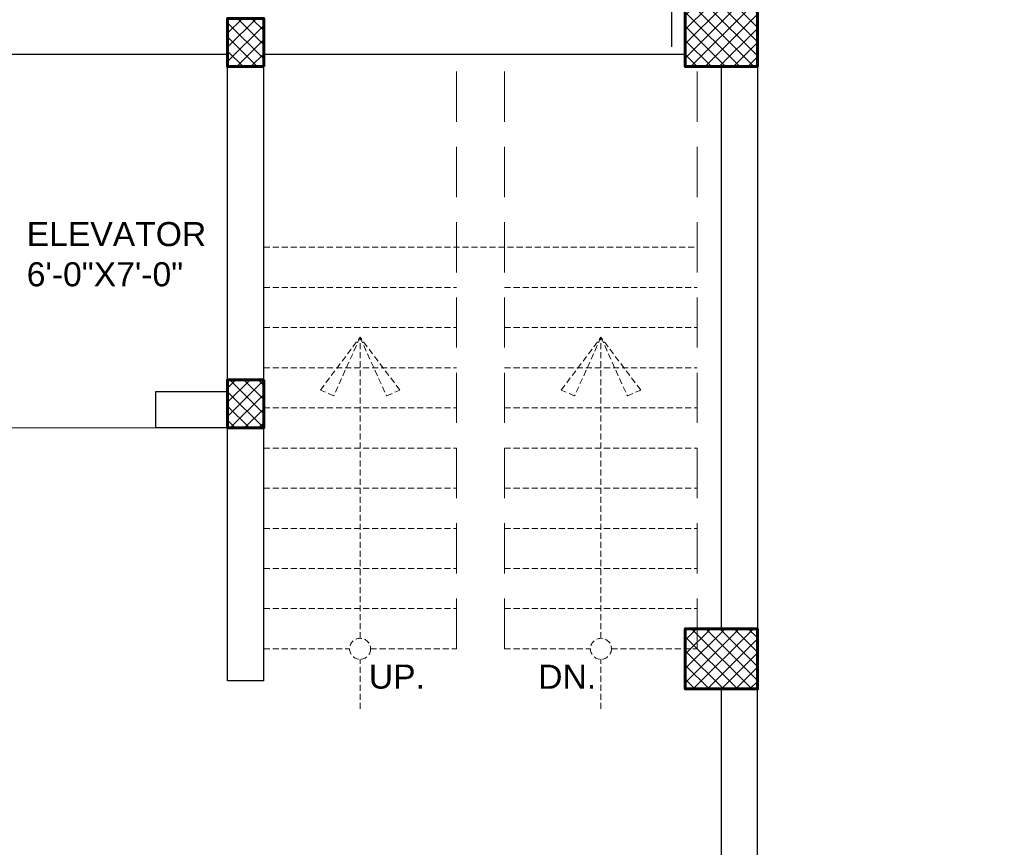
# Model space of a CAD drawing. Header units: inches. Extents: x 704 to 259546, y -107711 to 151004.
# Tile 37 of 208: x 130450 to 130696, y 19439 to 19645. Entities that reach past the tile are written whole.
import ezdxf

# ---------------------------------------------------------------- set-up
doc = ezdxf.new("R2010")
doc.units = ezdxf.units.IN
doc.header["$MEASUREMENT"] = 0
doc.linetypes.add('AP0200000$0$AP0500G00$0$1', pattern=[0])
doc.linetypes.add('HIDDEN', pattern=[0.375, 0.25, -0.125])
for name, color, linetype, lineweight in [('0-PIPE SUPPORT', 7, 'Continuous', 0), ('00-ABM  CWS', 200, 'AP0200000$0$AP0500G00$0$1', 0), ('door 2', 42, 'Continuous', 20), ('EQUIP DIM', 8, 'Continuous', 0), ('EQUIPMENT', 3, 'Continuous', 25), ('PD_BRICK WALL_115', 134, 'Continuous', 30), ('PD_COLUMN', 2, 'Continuous', 60), ('PD_FURNITURE_LOOSE', 20, 'Continuous', 18), ('PD_HATCH', 45, 'Continuous', 9), ('PD_STAIR', 32, 'Continuous', 13), ('PP-SUMP', 190, 'Continuous', 13), ('PP-Waste Pipe', 3, 'Continuous', 25), ('PTEXT', 7, 'Continuous', 13)]:
    doc.layers.add(name, color=color, linetype=linetype, lineweight=lineweight)
doc.layers.add('PD_025_TEXT', color=61, linetype='Continuous')
doc.layers.add('PP BALL VALVE', color=7, linetype='Continuous')
doc.styles.add('DIM', font='times.ttf', dxfattribs={"height": 0.55})
doc.styles.add('DIM_FONT', font='times.ttf', dxfattribs={"width": 0.8})
doc.styles.get("Standard").update_dxf_attribs({"font": 'arial.ttf', "height": 6})
doc.styles.add('STYLE3', font='romans.shx', dxfattribs={"height": 4})
pattern_1 = [(45, (272580.633, 45574.4226), (-1.767766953, 1.767766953), []), (135, (272580.633, 45574.4226), (-1.767766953, -1.767766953), [])]

# ---------------------------------------------------------------- blocks, each defined once
blk = doc.blocks.new('A$C40DC2A97')
at = {"layer": 'EQUIP DIM', "color": 8, "char_height": 45, "width": 653.665, "attachment_point": 1, "rotation": 359.8003}
for s, insert in [('\\pi88.787;{\\H1.2222x;\\C256;Dustbin below\\P\\pi34.61;\\H0.81818x;(450WX450DX750H)}', (3029.3, -370.9)), ('\\pi71.698;{\\H1.2222x;\\C256;3 Bowl Sink for \\P\\pi165.87;Dishwash  \\P\\pi-51.695;(1500WX700DX850H)}', (1372, -431.1))]:
    blk.add_mtext(s, dxfattribs=dict(at, insert=insert))
at = {"layer": 'EQUIP DIM', "color": 8, "insert": (3023.7, -1737.6), "char_height": 45, "width": 596.724, "attachment_point": 1}
blk.add_mtext('\\pi80.745;{\\H1.2222x;\\C256;SS Chemical \\P\\pi58.366;Cabinet with 5 \\P\\pi170.77;shelves}', dxfattribs=at)
blk = doc.blocks.new('BASEMENT')
at = {"layer": 'PD_HATCH'}
h = blk.add_hatch(dxfattribs=at)
h.set_pattern_fill('ANSI37', color=8, scale=20)
h.set_pattern_definition(pattern_1)
h.paths.add_polyline_path([(128253.35, 19633.43), (128253.35, 19648.43), (128235.35, 19648.43), (128235.35, 19633.43)])
h = blk.add_hatch(dxfattribs=at)
h.set_pattern_fill('ANSI37', color=8, scale=20)
h.set_pattern_definition(pattern_1)
h.paths.add_polyline_path([(128130.35, 19633.43), (128130.35, 19645.43), (128121.35, 19645.43), (128121.35, 19633.43)])
h.paths.add_polyline_path([(128049.35, 19633.43), (128049.35, 19645.43), (128040.35, 19645.43), (128040.35, 19633.43)])
h.paths.add_polyline_path([(128049.35, 19543.43), (128049.35, 19555.43), (128040.35, 19555.43), (128040.35, 19543.43)])
h.paths.add_polyline_path([(128130.35, 19555.43), (128121.35, 19555.43), (128121.35, 19543.43), (128130.35, 19543.43)])
h = blk.add_hatch(dxfattribs=at)
h.set_pattern_fill('ANSI37', color=8, scale=20)
h.set_pattern_definition(pattern_1)
h.paths.add_polyline_path([(128253.35, 19493.43), (128253.35, 19478.43), (128235.35, 19478.43), (128235.35, 19493.43)])
at = {"layer": 'door 2', "color": 8}
blk.add_line((128067.35, 19543.43), (128103.35, 19543.43), dxfattribs=at)
at = {"layer": 'PD_BRICK WALL_115', "color": 8, "lineweight": 30}
for p, q in [((128121.35, 19636.43), (128049.35, 19636.43)), ((128121.35, 19552.43), (128121.35, 19636.43)), ((128130.35, 19480.43), (128130.35, 19636.43)), ((128235.35, 19636.43), (128130.35, 19636.43)), ((128244.35, 19493.43), (128244.35, 19633.43)), ((128253.35, 19633.43), (128253.35, 19493.43)), ((128121.35, 19552.43), (128103.35, 19552.43)), ((128103.35, 19552.43), (128103.35, 19543.43)), ((128121.35, 19543.43), (128103.35, 19543.43)), ((128121.35, 19480.43), (128121.35, 19543.43)), ((128130.35, 19480.43), (128121.35, 19480.43)), ((128244.35, 19183.43), (128244.35, 19478.43)), ((128253.35, 19183.43), (128253.35, 19478.43))]:
    blk.add_line(p, q, dxfattribs=at)
at = {"layer": 'PD_COLUMN', "color": 8}
for points in [[(128253.35, 19633.43), (128253.35, 19648.43), (128235.35, 19648.43), (128235.35, 19633.43)], [(128130.35, 19633.43), (128130.35, 19645.43), (128121.35, 19645.43), (128121.35, 19633.43)], [(128130.35, 19555.43), (128130.35, 19543.43), (128121.35, 19543.43), (128121.35, 19555.43)], [(128253.35, 19493.43), (128253.35, 19478.43), (128235.35, 19478.43), (128235.35, 19493.43)]]:
    blk.add_lwpolyline(points, close=True, dxfattribs=at)
at = {"layer": 'PD_FURNITURE_LOOSE', "color": 8, "linetype": 'HIDDEN', "ltscale": 50}
for p, q in [((128178.35, 19488.43), (128178.35, 19636.43)), ((128190.35, 19488.43), (128190.35, 19636.43)), ((128238.35, 19488.43), (128238.35, 19633.43))]:
    blk.add_line(p, q, dxfattribs=at)
at = {"layer": 'PD_FURNITURE_LOOSE', "color": 8, "lineweight": 30}
blk.add_lwpolyline([(128231.95, 19812.28), (128231.95, 19724.66), (128235.38, 19723.41), (128228.51, 19720.91), (128231.95, 19719.66), (128231.95, 19638.36)], dxfattribs=at)
at = {"layer": 'PD_STAIR', "color": 8, "linetype": 'HIDDEN', "ltscale": 6}
for p, q in [((128130.35, 19588.43), (128238.35, 19588.43)), ((128130.35, 19578.43), (128178.35, 19578.43)), ((128190.35, 19578.43), (128238.35, 19578.43)), ((128130.35, 19568.43), (128178.35, 19568.43)), ((128190.35, 19568.43), (128238.35, 19568.43)), ((128130.35, 19558.43), (128178.35, 19558.43)), ((128190.35, 19558.43), (128238.35, 19558.43)), ((128130.35, 19548.43), (128178.35, 19548.43)), ((128190.35, 19548.43), (128238.35, 19548.43)), ((128130.35, 19538.43), (128178.35, 19538.43)), ((128190.35, 19538.43), (128238.35, 19538.43)), ((128130.35, 19528.43), (128178.35, 19528.43)), ((128190.35, 19528.43), (128238.35, 19528.43)), ((128130.35, 19518.43), (128178.35, 19518.43)), ((128190.35, 19518.43), (128238.35, 19518.43)), ((128130.35, 19508.43), (128178.35, 19508.43)), ((128190.35, 19508.43), (128238.35, 19508.43)), ((128130.35, 19498.43), (128178.35, 19498.43)), ((128190.35, 19498.43), (128238.35, 19498.43)), ((128130.35, 19488.43), (128151.73, 19488.43)), ((128156.97, 19488.43), (128178.35, 19488.43)), ((128190.35, 19488.43), (128211.73, 19488.43)), ((128216.97, 19488.43), (128238.35, 19488.43))]:
    blk.add_line(p, q, dxfattribs=at)
for points in [[(128154.35, 19566.01), (128147.77, 19551.39), (128144.46, 19552.88), (128154.35, 19566.01)], [(128154.35, 19491.05), (128154.35, 19566.01)], [(128154.35, 19566.01), (128160.93, 19551.39), (128164.24, 19552.88), (128154.35, 19566.01)], [(128214.35, 19566.01), (128207.77, 19551.39), (128204.46, 19552.88), (128214.35, 19566.01)], [(128214.35, 19491.05), (128214.35, 19566.01)], [(128214.35, 19566.01), (128220.93, 19551.39), (128224.24, 19552.88), (128214.35, 19566.01)], [(128154.35, 19473.47), (128154.35, 19485.81)], [(128214.35, 19473.47), (128214.35, 19485.81)]]:
    blk.add_lwpolyline(points, dxfattribs=at)
for centre in [(128154.35, 19488.43), (128214.35, 19488.43)]:
    blk.add_circle(centre, 2.62, dxfattribs=at)
at = {"layer": 'EQUIPMENT', "color": 8, "xscale": 0.03817055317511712, "yscale": 0.03817055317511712, "zscale": 0.03817055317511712}
blk.add_blockref('A$C40DC2A97', (127820.85, 19640.93), dxfattribs=at)
at = {"layer": 'PD_025_TEXT', "color": 8, "insert": (128071.31, 19594.71), "char_height": 6, "width": 130.1434, "attachment_point": 1}
blk.add_mtext('{\\fArial|b0|i0|c0|p34;ELEVATOR\\P6\'-0"X7\'-0"}', dxfattribs=at)
at = {"layer": 'PD_STAIR', "color": 8, "linetype": 'HIDDEN', "ltscale": 6, "char_height": 6, "width": 132.0418, "attachment_point": 5, "style": 'STYLE3'}
for s, insert in [('{\\fArial|b0|i0|c0|p34;UP.}', (128163.51, 19481.47)), ('{\\fArial|b0|i0|c0|p34;DN.}', (128205.93, 19481.47))]:
    blk.add_mtext(s, dxfattribs=dict(at, insert=insert))
blk = doc.blocks.new('zw$78F')
at = {"layer": 'PTEXT', "insert": (-2915.2, 151.7), "char_height": 125, "width": 1552.593, "attachment_point": 1, "style": 'DIM', "bg_fill": 2}
blk.add_mtext('\\pi583.97;{\\fTimes New Roman|b0|i0|c0|p34;SUM\\P\\pi-62.069;1500X1500X1500MM}', dxfattribs=at)
blk = doc.blocks.new('zw$F51A')
at = {"layer": '00-ABM  CWS', "color": 20, "lineweight": -3, "insert": (-1356.29, -635.58), "char_height": 125, "attachment_point": 1, "style": 'DIM_FONT'}
blk.add_mtext_dynamic_manual_height_columns('\\pi297.92;WATER METER DETAIL "A" \\P\\pi686.6;ENLARGE VIEW', width=2480.2587, gutter_width=750, heights=[0], dxfattribs=at)

msp = doc.modelspace()

# ---------------------------------------------------------------- block references
at = {"layer": '0-PIPE SUPPORT', "lineweight": 53}
msp.add_blockref('BASEMENT', (2380.799, 0), dxfattribs=at)

# ---------------------------------------------------------------- next in the draw order: block references
at = {"layer": 'PP-SUMP', "color": 173, "xscale": 0.03999999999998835, "yscale": 0.03999999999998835, "zscale": 0.03999999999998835}
msp.add_blockref('zw$78F', (127863.18, 19600.824), dxfattribs=at)

# ---------------------------------------------------------------- next in the draw order: linework, layer by layer
at = {"layer": 'PP BALL VALVE', "lineweight": 53}
msp.add_circle((130061.482, 21646.646), 129357.588, dxfattribs=at)

# ---------------------------------------------------------------- next in the draw order: block references
at = {"layer": 'PP-Waste Pipe', "ltscale": 0.25}
msp.add_blockref('zw$F51A', (122307.368, 20300.104), dxfattribs=at)

doc.saveas('drawing.dxf')
